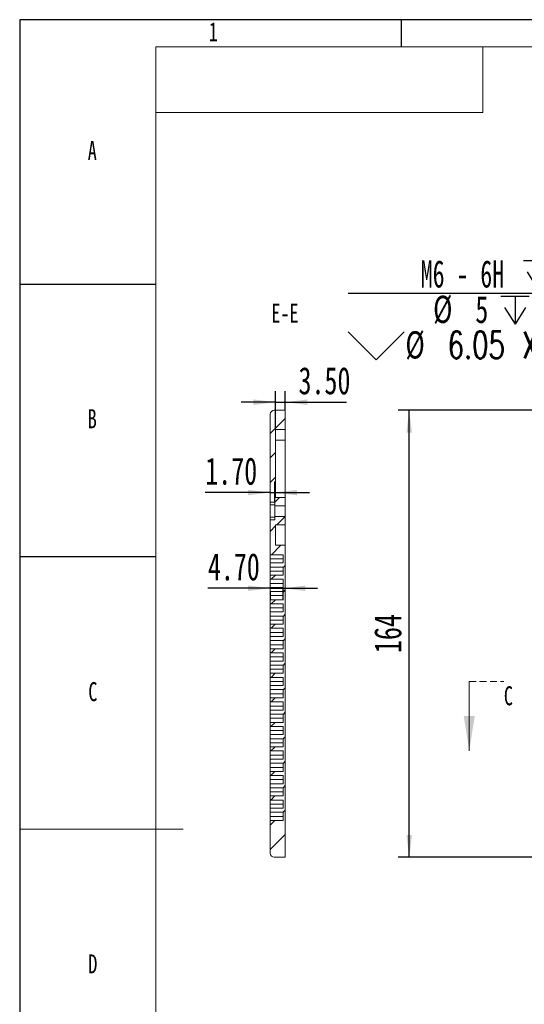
# Model space of a CAD drawing. Header units: millimetres. Extents: x -8 to 916, y -4 to 297.
# Tile 2 of 5: x 0 to 93, y 116 to 297. Entities that reach past the tile are written whole.
import ezdxf

# ---------------------------------------------------------------- set-up
doc = ezdxf.new("R2010")
doc.units = ezdxf.units.MM
doc.linetypes.add('HIDDEN', pattern=[1.905, 1.27, -0.635])
for name, color, linetype in [('10', 7, 'Continuous'), ('5', 7, 'Continuous'), ('9', 7, 'Continuous')]:
    doc.layers.add(name, color=color, linetype=linetype)
doc.styles.add('SLDTEXTSTYLE0', font='TXT', dxfattribs={"width": 0.7, "bigfont": 'bigfont'})
doc.styles.add('SLDTEXTSTYLE1', font='TXT', dxfattribs={"width": 0.7})
doc.styles.add('SLDTEXTSTYLE4', font='TXT', dxfattribs={"width": 0.642857})
doc.dimstyles.new('SLDDIMSTYLE0', dxfattribs={"dimtxt": 5, "dimasz": 4.08, "dimexe": 0, "dimexo": 0.0625, "dimgap": 1.25, "dimtad": 2, "dimlfac": 2, "dimrnd": 1e-09, "dimzin": 12, "dimdsep": 46, "dimtxsty": 'SLDTEXTSTYLE1', "dimsah": 1, "dimcen": 0.09, "dimadec": 0, "dimazin": 3, "dimtfac": 1, "dimtofl": 0, "dimtmove": 0, "dimatfit": 3, "dimfxl": 0, "dimfrac": 2, "dimtolj": 1, "dimtzin": 12, "dimarcsym": 0})
doc.dimstyles.new('SLDDIMSTYLE2', dxfattribs={"dimtxt": 5, "dimasz": 4.08, "dimexe": 0, "dimexo": 0.0625, "dimgap": 1.25, "dimtad": 0, "dimtih": 1, "dimtoh": 1, "dimdec": 6, "dimlfac": 2, "dimrnd": 1e-09, "dimzin": 12, "dimdsep": 46, "dimtxsty": 'SLDTEXTSTYLE1', "dimblk1": 'NONE', "dimsah": 1, "dimcen": 0, "dimadec": 0, "dimazin": 3, "dimtfac": 1, "dimtmove": 0, "dimatfit": 3, "dimldrblk": 'NONE', "dimfxl": 0, "dimfrac": 2, "dimtolj": 1, "dimtzin": 12, "dimarcsym": 0})
doc.dimstyles.new('SLDDIMSTYLE6', dxfattribs={"dimtxt": 5, "dimasz": 4.08, "dimexe": 0, "dimexo": 0.0625, "dimgap": 1.25, "dimtad": 2, "dimlfac": 2, "dimrnd": 1e-09, "dimzin": 4, "dimdsep": 46, "dimtxsty": 'SLDTEXTSTYLE1', "dimsah": 1, "dimcen": 0.09, "dimadec": 0, "dimazin": 1, "dimtfac": 1, "dimtmove": 0, "dimatfit": 0, "dimfxl": 0, "dimfrac": 2, "dimtolj": 1, "dimtzin": 12, "dimarcsym": 0})

# ---------------------------------------------------------------- blocks, each defined once
blk = doc.blocks.new('SW_SYMBOL_HOLE_DEPTH')
at = {"layer": '10', "color": 0}
for p, q in [((0, 875), (800, 875)), ((400, 875), (400, 75)), ((100, 555), (400, 75)), ((700, 555), (400, 75))]:
    blk.add_line(p, q, dxfattribs=at)
blk = doc.blocks.new('SW_SYMBOL_HOLE_SINK')
at = {"layer": '10', "color": 0}
for p, q in [((0, 875), (800, 75)), ((800, 75), (1600, 875))]:
    blk.add_line(p, q, dxfattribs=at)
blk = doc.blocks.new('_D_2')
at = {"layer": '10'}
for p, q in [((117.64, 246.76), (60.27, 246.76)), ((130.09, 200.31), (117.64, 246.76)), ((130.88, 197.39), (130.09, 200.31))]:
    blk.add_line(p, q, dxfattribs=at)
blk.add_solid([(130.09, 200.31), (129.53, 204.38), (128.55, 204.12)], dxfattribs=at)
at = {"layer": '10', "xscale": 0.006445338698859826, "yscale": 0.006445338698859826, "zscale": 0.006445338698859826}
for name, p in [('SW_SYMBOL_HOLE_DEPTH', (92.46, 247.17)), ('SW_SYMBOL_HOLE_DEPTH', (88.32, 240.65)), ('SW_SYMBOL_HOLE_SINK', (60.27, 234.13))]:
    blk.add_blockref(name, p, dxfattribs=at)
at = {"layer": '10', "char_height": 5, "attachment_point": 1}
for s, insert, style in [('M6 - 6H', (73.6, 252.87), 'SLDTEXTSTYLE4'), ('12', (99.9, 252.87), 'SLDTEXTSTYLE1'), ('%%c', (75.87, 246.37), 'SLDTEXTSTYLE1'), ('5', (83.62, 246.35), 'SLDTEXTSTYLE1'), ('17', (95.76, 246.35), 'SLDTEXTSTYLE1'), ('6.05 X 90\\M+1818B, \\M+18BDF\\M+1925B', (78.54, 239.83), 'SLDTEXTSTYLE0'), ('%%c', (70.79, 239.85), 'SLDTEXTSTYLE1')]:
    blk.add_mtext(s, dxfattribs=dict(at, insert=insert, style=style))
blk = doc.blocks.new('_NONE')
blk = doc.blocks.new('_D_8')
at = {"layer": '10'}
for p, q in [((95.8, 225.35), (69.48, 225.35)), ((71.48, 143.35), (71.48, 225.35)), ((95.8, 143.35), (69.48, 143.35))]:
    blk.add_line(p, q, dxfattribs=at)
for points in [[(71.48, 225.35), (70.98, 221.27), (71.99, 221.27)], [(71.48, 143.35), (71.99, 147.43), (70.98, 147.43)]]:
    blk.add_solid(points, dxfattribs=at)
at = {"layer": '10', "insert": (65.04, 180.82), "char_height": 5, "attachment_point": 1, "rotation": 90, "style": 'SLDTEXTSTYLE1'}
blk.add_mtext('164', dxfattribs=at)
blk = doc.blocks.new('_D_17')
at = {"layer": '10'}
for p, q in [((45.97, 192.7), (34.54, 192.7)), ((45.97, 192.7), (48.32, 192.7)), ((45.97, 192.1), (45.97, 190.7)), ((48.32, 192.85), (48.32, 190.7)), ((48.32, 192.7), (54.67, 192.7))]:
    blk.add_line(p, q, dxfattribs=at)
for points in [[(45.97, 192.7), (41.89, 193.2), (41.89, 192.19)], [(48.32, 192.7), (52.4, 192.19), (52.4, 193.2)]]:
    blk.add_solid(points, dxfattribs=at)
at = {"layer": '10', "insert": (34.54, 199.14), "char_height": 5, "attachment_point": 1, "style": 'SLDTEXTSTYLE1'}
blk.add_mtext('4.70', dxfattribs=at)
blk = doc.blocks.new('_D_18')
at = {"layer": '10'}
for p, q in [((46.82, 208.47), (46.82, 212.26)), ((45.97, 210.26), (34.06, 210.26)), ((45.97, 210.26), (46.82, 210.26)), ((46.82, 210.26), (53.17, 210.26))]:
    blk.add_line(p, q, dxfattribs=at)
for points in [[(45.97, 210.26), (41.89, 210.76), (41.89, 209.75)], [(46.82, 210.26), (50.9, 209.75), (50.9, 210.76)]]:
    blk.add_solid(points, dxfattribs=at)
at = {"layer": '10', "insert": (34.06, 216.7), "char_height": 5, "attachment_point": 1, "style": 'SLDTEXTSTYLE1'}
blk.add_mtext('1.70', dxfattribs=at)
blk = doc.blocks.new('_D_19')
at = {"layer": '10'}
for p, q in [((46.97, 221.85), (46.97, 228.83)), ((48.72, 225.35), (48.72, 228.83)), ((46.97, 226.83), (40.62, 226.83)), ((46.97, 226.83), (48.72, 226.83)), ((48.72, 226.83), (59.95, 226.83))]:
    blk.add_line(p, q, dxfattribs=at)
for points in [[(46.97, 226.83), (42.89, 227.34), (42.89, 226.32)], [(48.72, 226.83), (52.8, 226.32), (52.8, 227.34)]]:
    blk.add_solid(points, dxfattribs=at)
at = {"layer": '10', "insert": (51.17, 233.28), "char_height": 5, "attachment_point": 1, "style": 'SLDTEXTSTYLE1'}
blk.add_mtext('3.50', dxfattribs=at)

msp = doc.modelspace()

# ---------------------------------------------------------------- hatches: boundary and pattern name
at = {"linetype": 'Continuous', "lineweight": 0}
h = msp.add_hatch(dxfattribs=at)
h.set_pattern_fill('ANSI31', angle=3e-322, style=0)
edge = h.paths.add_edge_path(flags=0)
edge.add_line((48.72480052, 207.84884508), (48.72480052, 209.34884508))
edge.add_line((48.72480052, 209.34884508), (46.97480052, 209.34884508))
edge.add_line((46.97480052, 209.34884508), (46.97480052, 221.84884508))
edge.add_line((46.97480052, 221.84884508), (48.72480052, 221.84884508))
edge.add_line((48.72480052, 221.84884508), (48.72480052, 225.34884508))
edge.add_line((48.72480052, 225.34884508), (46.72480052, 225.34884508))
edge.add_arc((46.72480052, 224.59884508), 0.75, 90, 180)
edge.add_line((45.97480052, 224.59884508), (45.97480052, 208.47384508))
edge.add_line((45.97480052, 208.47384508), (46.82480052, 208.47384508))
edge.add_line((46.82480052, 208.47384508), (46.82480052, 207.84884508))
edge.add_line((46.82480052, 207.84884508), (48.72480052, 207.84884508))
h = msp.add_hatch(dxfattribs=at)
h.set_pattern_fill('ANSI31', angle=3e-322, style=0)
edge = h.paths.add_edge_path(flags=0)
edge.add_line((45.97480052, 177.09884508), (45.97480052, 176.34884508))
edge.add_line((45.97480052, 176.34884508), (48.32480052, 176.34884508))
edge.add_line((48.32480052, 176.34884508), (48.32480052, 174.84884508))
edge.add_line((48.32480052, 174.84884508), (45.97480052, 174.84884508))
edge.add_line((45.97480052, 174.84884508), (45.97480052, 174.09884508))
edge.add_line((45.97480052, 174.09884508), (48.32480052, 174.09884508))
edge.add_line((48.32480052, 174.09884508), (48.32480052, 172.59884508))
edge.add_line((48.32480052, 172.59884508), (45.97480052, 172.59884508))
edge.add_line((45.97480052, 172.59884508), (45.97480052, 171.84884508))
edge.add_line((45.97480052, 171.84884508), (48.32480052, 171.84884508))
edge.add_line((48.32480052, 171.84884508), (48.32480052, 170.34884508))
edge.add_line((48.32480052, 170.34884508), (45.97480052, 170.34884508))
edge.add_line((45.97480052, 170.34884508), (45.97480052, 169.59884508))
edge.add_line((45.97480052, 169.59884508), (48.32480052, 169.59884508))
edge.add_line((48.32480052, 169.59884508), (48.32480052, 168.09884508))
edge.add_line((48.32480052, 168.09884508), (45.97480052, 168.09884508))
edge.add_line((45.97480052, 168.09884508), (45.97480052, 167.34884508))
edge.add_line((45.97480052, 167.34884508), (48.32480052, 167.34884508))
edge.add_line((48.32480052, 167.34884508), (48.32480052, 165.84884508))
edge.add_line((48.32480052, 165.84884508), (45.97480052, 165.84884508))
edge.add_line((45.97480052, 165.84884508), (45.97480052, 165.09884508))
edge.add_line((45.97480052, 165.09884508), (48.32480052, 165.09884508))
edge.add_line((48.32480052, 165.09884508), (48.32480052, 163.59884508))
edge.add_line((48.32480052, 163.59884508), (45.97480052, 163.59884508))
edge.add_line((45.97480052, 163.59884508), (45.97480052, 162.84884508))
edge.add_line((45.97480052, 162.84884508), (48.32480052, 162.84884508))
edge.add_line((48.32480052, 162.84884508), (48.32480052, 161.34884508))
edge.add_line((48.32480052, 161.34884508), (45.97480052, 161.34884508))
edge.add_line((45.97480052, 161.34884508), (45.97480052, 160.59884508))
edge.add_line((45.97480052, 160.59884508), (48.32480052, 160.59884508))
edge.add_line((48.32480052, 160.59884508), (48.32480052, 159.09884508))
edge.add_line((48.32480052, 159.09884508), (45.97480052, 159.09884508))
edge.add_line((45.97480052, 159.09884508), (45.97480052, 158.34884508))
edge.add_line((45.97480052, 158.34884508), (48.32480052, 158.34884508))
edge.add_line((48.32480052, 158.34884508), (48.32480052, 156.84884508))
edge.add_line((48.32480052, 156.84884508), (45.97480052, 156.84884508))
edge.add_line((45.97480052, 156.84884508), (45.97480052, 156.09884508))
edge.add_line((45.97480052, 156.09884508), (48.32480052, 156.09884508))
edge.add_line((48.32480052, 156.09884508), (48.32480052, 154.59884508))
edge.add_line((48.32480052, 154.59884508), (45.97480052, 154.59884508))
edge.add_line((45.97480052, 154.59884508), (45.97480052, 153.84884508))
edge.add_line((45.97480052, 153.84884508), (48.32480052, 153.84884508))
edge.add_line((48.32480052, 153.84884508), (48.32480052, 152.34884508))
edge.add_line((48.32480052, 152.34884508), (45.97480052, 152.34884508))
edge.add_line((45.97480052, 152.34884508), (45.97480052, 151.59884508))
edge.add_line((45.97480052, 151.59884508), (48.32480052, 151.59884508))
edge.add_line((48.32480052, 151.59884508), (48.32480052, 150.09884508))
edge.add_line((48.32480052, 150.09884508), (45.97480052, 150.09884508))
edge.add_line((45.97480052, 150.09884508), (45.97480052, 144.09884508))
edge.add_arc((46.72480052, 144.09884508), 0.75, 180, 270)
edge.add_line((46.72480052, 143.34884508), (48.72480052, 143.34884508))
edge.add_line((48.72480052, 143.34884508), (48.72480052, 200.59884508))
edge.add_line((48.72480052, 200.59884508), (46.97480052, 200.59884508))
edge.add_line((46.97480052, 200.59884508), (46.97480052, 204.34884508))
edge.add_line((46.97480052, 204.34884508), (48.72480052, 204.34884508))
edge.add_line((48.72480052, 204.34884508), (48.72480052, 205.84884508))
edge.add_line((48.72480052, 205.84884508), (46.82480052, 205.84884508))
edge.add_line((46.82480052, 205.84884508), (46.82480052, 205.22384508))
edge.add_line((46.82480052, 205.22384508), (45.97480052, 205.22384508))
edge.add_line((45.97480052, 205.22384508), (45.97480052, 198.84884508))
edge.add_line((45.97480052, 198.84884508), (48.32480052, 198.84884508))
edge.add_line((48.32480052, 198.84884508), (48.32480052, 197.34884508))
edge.add_line((48.32480052, 197.34884508), (45.97480052, 197.34884508))
edge.add_line((45.97480052, 197.34884508), (45.97480052, 196.59884508))
edge.add_line((45.97480052, 196.59884508), (48.32480052, 196.59884508))
edge.add_line((48.32480052, 196.59884508), (48.32480052, 195.09884508))
edge.add_line((48.32480052, 195.09884508), (45.97480052, 195.09884508))
edge.add_line((45.97480052, 195.09884508), (45.97480052, 194.34884508))
edge.add_line((45.97480052, 194.34884508), (48.32480052, 194.34884508))
edge.add_line((48.32480052, 194.34884508), (48.32480052, 192.84884508))
edge.add_line((48.32480052, 192.84884508), (45.97480052, 192.84884508))
edge.add_line((45.97480052, 192.84884508), (45.97480052, 192.09884508))
edge.add_line((45.97480052, 192.09884508), (48.32480052, 192.09884508))
edge.add_line((48.32480052, 192.09884508), (48.32480052, 190.59884508))
edge.add_line((48.32480052, 190.59884508), (45.97480052, 190.59884508))
edge.add_line((45.97480052, 190.59884508), (45.97480052, 189.84884508))
edge.add_line((45.97480052, 189.84884508), (48.32480052, 189.84884508))
edge.add_line((48.32480052, 189.84884508), (48.32480052, 188.34884508))
edge.add_line((48.32480052, 188.34884508), (45.97480052, 188.34884508))
edge.add_line((45.97480052, 188.34884508), (45.97480052, 187.59884508))
edge.add_line((45.97480052, 187.59884508), (48.32480052, 187.59884508))
edge.add_line((48.32480052, 187.59884508), (48.32480052, 186.09884508))
edge.add_line((48.32480052, 186.09884508), (45.97480052, 186.09884508))
edge.add_line((45.97480052, 186.09884508), (45.97480052, 185.34884508))
edge.add_line((45.97480052, 185.34884508), (48.32480052, 185.34884508))
edge.add_line((48.32480052, 185.34884508), (48.32480052, 183.84884508))
edge.add_line((48.32480052, 183.84884508), (45.97480052, 183.84884508))
edge.add_line((45.97480052, 183.84884508), (45.97480052, 183.09884508))
edge.add_line((45.97480052, 183.09884508), (48.32480052, 183.09884508))
edge.add_line((48.32480052, 183.09884508), (48.32480052, 181.59884508))
edge.add_line((48.32480052, 181.59884508), (45.97480052, 181.59884508))
edge.add_line((45.97480052, 181.59884508), (45.97480052, 180.84884508))
edge.add_line((45.97480052, 180.84884508), (48.32480052, 180.84884508))
edge.add_line((48.32480052, 180.84884508), (48.32480052, 179.34884508))
edge.add_line((48.32480052, 179.34884508), (45.97480052, 179.34884508))
edge.add_line((45.97480052, 179.34884508), (45.97480052, 178.59884508))
edge.add_line((45.97480052, 178.59884508), (48.32480052, 178.59884508))
edge.add_line((48.32480052, 178.59884508), (48.32480052, 177.09884508))
edge.add_line((48.32480052, 177.09884508), (45.97480052, 177.09884508))

# ---------------------------------------------------------------- linework, layer by layer
at = {"color": 7, "linetype": 'Continuous', "lineweight": 15}
for p, q in [((45.97480047, 208.47384651), (45.97480047, 224.59884752)), ((48.72480057, 225.34884532), (46.7248005, 225.34884532)), ((48.72480057, 225.34884532), (48.72480057, 221.84884568)), ((46.97480052, 221.84884568), (48.72480057, 221.84884568)), ((46.97480052, 209.34884269), (46.97480052, 221.84884568)), ((48.72480057, 221.84884568), (48.72480057, 219.84884162)), ((48.72480057, 219.84884162), (46.97480052, 219.84884162)), ((48.72480057, 219.84884162), (48.72480057, 209.34884269)), ((45.97480047, 208.47384651), (46.82480051, 208.47384651)), ((45.97480047, 207.9738455), (45.97480047, 208.47384651)), ((46.82480051, 207.9738455), (45.97480047, 207.9738455)), ((45.97480047, 207.9738455), (45.97480047, 205.72384466)), ((46.82480051, 208.47384651), (46.82480051, 207.84884711)), ((46.82480051, 207.84884711), (48.72480057, 207.84884711)), ((46.82480051, 207.84884711), (46.82480051, 205.84884678)), ((48.72480057, 209.34884269), (46.97480052, 209.34884269)), ((48.72480057, 209.34884269), (48.72480057, 207.84884711)), ((48.72480057, 207.84884711), (48.72480057, 205.84884678)), ((45.97480047, 205.72384466), (46.82480051, 205.72384466)), ((45.97480047, 205.22384365), (45.97480047, 205.72384466)), ((45.97480047, 198.84884377), (45.97480047, 205.22384365)), ((46.82480051, 205.22384365), (45.97480047, 205.22384365)), ((48.72480057, 205.84884678), (46.82480051, 205.84884678)), ((46.82480051, 205.84884678), (46.82480051, 205.22384365)), ((46.97480052, 200.59884359), (46.97480052, 204.34884374)), ((46.97480052, 204.34884374), (48.72480057, 204.34884374)), ((48.72480057, 205.84884678), (48.72480057, 204.34884374)), ((48.72480057, 204.34884374), (48.72480057, 200.59884359)), ((48.72480057, 200.59884359), (46.97480052, 200.59884359)), ((48.72480057, 200.59884359), (48.72480057, 143.34884503)), ((48.32480055, 198.84884377), (45.97480047, 198.84884377)), ((45.97480047, 198.09884597), (45.97480047, 198.84884377)), ((48.32480055, 198.84884377), (48.32480055, 197.34884445)), ((45.97480047, 198.09884597), (48.32480055, 198.09884597)), ((45.97480047, 197.34884445), (45.97480047, 198.09884597)), ((45.97480047, 196.59884666), (45.97480047, 197.34884445)), ((45.97480047, 197.34884445), (48.32480055, 197.34884445)), ((48.32480055, 196.59884666), (45.97480047, 196.59884666)), ((45.97480047, 195.84884514), (45.97480047, 196.59884666)), ((45.97480047, 195.84884514), (48.32480055, 195.84884514)), ((45.97480047, 195.09884362), (45.97480047, 195.84884514)), ((45.97480047, 194.34884582), (45.97480047, 195.09884362)), ((45.97480047, 195.09884362), (48.32480055, 195.09884362)), ((48.32480055, 196.59884666), (48.32480055, 195.09884362)), ((48.32480055, 194.34884582), (45.97480047, 194.34884582)), ((45.97480047, 193.5988443), (45.97480047, 194.34884582)), ((45.97480047, 193.5988443), (48.32480055, 193.5988443)), ((45.97480047, 192.84884651), (45.97480047, 193.5988443)), ((48.32480055, 192.84884651), (48.32480055, 194.34884582)), ((45.97480047, 192.09884499), (45.97480047, 192.84884651)), ((45.97480047, 192.84884651), (48.32480055, 192.84884651)), ((48.32480055, 192.09884499), (45.97480047, 192.09884499)), ((45.97480047, 191.34884347), (45.97480047, 192.09884499)), ((48.32480055, 192.09884499), (48.32480055, 190.59884568)), ((45.97480047, 191.34884347), (48.32480055, 191.34884347)), ((45.97480047, 190.59884568), (45.97480047, 191.34884347)), ((45.97480047, 189.84884416), (45.97480047, 190.59884568)), ((45.97480047, 190.59884568), (48.32480055, 190.59884568)), ((48.32480055, 189.84884416), (45.97480047, 189.84884416)), ((45.97480047, 189.09884636), (45.97480047, 189.84884416)), ((48.32480055, 189.84884416), (48.32480055, 188.34884484)), ((45.97480047, 189.09884636), (48.32480055, 189.09884636)), ((45.97480047, 188.34884484), (45.97480047, 189.09884636)), ((45.97480047, 187.59884332), (45.97480047, 188.34884484)), ((45.97480047, 188.34884484), (48.32480055, 188.34884484)), ((48.32480055, 187.59884332), (45.97480047, 187.59884332)), ((45.97480047, 186.84884553), (45.97480047, 187.59884332)), ((45.97480047, 186.84884553), (48.32480055, 186.84884553)), ((45.97480047, 186.09884401), (45.97480047, 186.84884553)), ((45.97480047, 185.34884621), (45.97480047, 186.09884401)), ((45.97480047, 186.09884401), (48.32480055, 186.09884401)), ((48.32480055, 187.59884332), (48.32480055, 186.09884401)), ((48.32480055, 185.34884621), (45.97480047, 185.34884621)), ((45.97480047, 184.59884469), (45.97480047, 185.34884621)), ((45.97480047, 184.59884469), (48.32480055, 184.59884469)), ((45.97480047, 183.8488469), (45.97480047, 184.59884469)), ((48.32480055, 185.34884621), (48.32480055, 183.8488469)), ((45.97480047, 183.09884538), (45.97480047, 183.8488469)), ((45.97480047, 183.8488469), (48.32480055, 183.8488469)), ((48.32480055, 183.09884538), (45.97480047, 183.09884538)), ((45.97480047, 182.34884386), (45.97480047, 183.09884538)), ((48.32480055, 183.09884538), (48.32480055, 181.59884606)), ((45.97480047, 182.34884386), (48.32480055, 182.34884386)), ((45.97480047, 181.59884606), (45.97480047, 182.34884386)), ((45.97480047, 180.84884454), (45.97480047, 181.59884606)), ((45.97480047, 181.59884606), (48.32480055, 181.59884606)), ((48.32480055, 180.84884454), (45.97480047, 180.84884454)), ((45.97480047, 180.09884675), (45.97480047, 180.84884454)), ((48.32480055, 180.84884454), (48.32480055, 179.34884523)), ((45.97480047, 180.09884675), (48.32480055, 180.09884675)), ((45.97480047, 179.34884523), (45.97480047, 180.09884675)), ((45.97480047, 178.59884371), (45.97480047, 179.34884523)), ((45.97480047, 179.34884523), (48.32480055, 179.34884523)), ((48.32480055, 178.59884371), (45.97480047, 178.59884371)), ((45.97480047, 177.84884591), (45.97480047, 178.59884371)), ((45.97480047, 177.84884591), (48.32480055, 177.84884591)), ((45.97480047, 177.09884439), (45.97480047, 177.84884591)), ((45.97480047, 176.3488466), (45.97480047, 177.09884439)), ((45.97480047, 177.09884439), (48.32480055, 177.09884439)), ((48.32480055, 178.59884371), (48.32480055, 177.09884439)), ((48.32480055, 176.3488466), (45.97480047, 176.3488466)), ((45.97480047, 175.59884508), (45.97480047, 176.3488466)), ((45.97480047, 175.59884508), (48.32480055, 175.59884508)), ((45.97480047, 174.84884542), (45.97480047, 175.59884508)), ((48.32480055, 176.3488466), (48.32480055, 174.84884542)), ((45.97480047, 174.09884576), (45.97480047, 174.84884542)), ((45.97480047, 174.84884542), (48.32480055, 174.84884542)), ((48.32480055, 174.09884576), (45.97480047, 174.09884576)), ((45.97480047, 173.34884424), (45.97480047, 174.09884576)), ((48.32480055, 174.09884576), (48.32480055, 172.59884459)), ((45.97480047, 173.34884424), (48.32480055, 173.34884424)), ((45.97480047, 172.59884459), (45.97480047, 173.34884424)), ((45.97480047, 171.84884493), (45.97480047, 172.59884459)), ((45.97480047, 172.59884459), (48.32480055, 172.59884459)), ((48.32480055, 171.84884493), (45.97480047, 171.84884493)), ((45.97480047, 171.09884527), (45.97480047, 171.84884493)), ((48.32480055, 171.84884493), (48.32480055, 170.34884562)), ((45.97480047, 171.09884527), (48.32480055, 171.09884527)), ((45.97480047, 170.34884562), (45.97480047, 171.09884527)), ((45.97480047, 169.59884596), (45.97480047, 170.34884562)), ((45.97480047, 170.34884562), (48.32480055, 170.34884562)), ((48.32480055, 169.59884596), (45.97480047, 169.59884596)), ((45.97480047, 168.84884444), (45.97480047, 169.59884596)), ((45.97480047, 168.84884444), (48.32480055, 168.84884444)), ((45.97480047, 168.09884478), (45.97480047, 168.84884444)), ((45.97480047, 167.34884512), (45.97480047, 168.09884478)), ((45.97480047, 168.09884478), (48.32480055, 168.09884478)), ((48.32480055, 169.59884596), (48.32480055, 168.09884478)), ((48.32480055, 167.34884512), (45.97480047, 167.34884512)), ((45.97480047, 166.59884547), (45.97480047, 167.34884512)), ((45.97480047, 166.59884547), (48.32480055, 166.59884547)), ((45.97480047, 165.84884581), (45.97480047, 166.59884547)), ((48.32480055, 167.34884512), (48.32480055, 165.84884581)), ((45.97480047, 165.09884429), (45.97480047, 165.84884581)), ((45.97480047, 165.84884581), (48.32480055, 165.84884581)), ((48.32480055, 165.09884429), (45.97480047, 165.09884429)), ((45.97480047, 164.34884463), (45.97480047, 165.09884429)), ((48.32480055, 165.09884429), (48.32480055, 163.59884497)), ((45.97480047, 164.34884463), (48.32480055, 164.34884463)), ((45.97480047, 163.59884497), (45.97480047, 164.34884463)), ((45.97480047, 162.84884532), (45.97480047, 163.59884497)), ((45.97480047, 163.59884497), (48.32480055, 163.59884497)), ((48.32480055, 162.84884532), (45.97480047, 162.84884532)), ((45.97480047, 162.09884566), (45.97480047, 162.84884532)), ((48.32480055, 162.84884532), (48.32480055, 161.348846)), ((45.97480047, 162.09884566), (48.32480055, 162.09884566)), ((45.97480047, 161.348846), (45.97480047, 162.09884566)), ((45.97480047, 160.59884448), (45.97480047, 161.348846)), ((45.97480047, 161.348846), (48.32480055, 161.348846)), ((48.32480055, 160.59884448), (45.97480047, 160.59884448)), ((45.97480047, 159.84884483), (45.97480047, 160.59884448)), ((45.97480047, 159.84884483), (48.32480055, 159.84884483)), ((45.97480047, 159.09884517), (45.97480047, 159.84884483)), ((45.97480047, 158.34884551), (45.97480047, 159.09884517)), ((45.97480047, 159.09884517), (48.32480055, 159.09884517)), ((48.32480055, 160.59884448), (48.32480055, 159.09884517)), ((48.32480055, 158.34884551), (45.97480047, 158.34884551)), ((45.97480047, 157.59884492), (45.97480047, 158.34884551)), ((45.97480047, 157.59884492), (48.32480055, 157.59884492)), ((45.97480047, 156.84884527), (45.97480047, 157.59884492)), ((48.32480055, 158.34884551), (48.32480055, 156.84884527)), ((45.97480047, 156.09884468), (45.97480047, 156.84884527)), ((45.97480047, 156.84884527), (48.32480055, 156.84884527)), ((48.32480055, 156.09884468), (45.97480047, 156.09884468)), ((45.97480047, 155.34884502), (45.97480047, 156.09884468)), ((45.97480047, 155.34884502), (48.32480055, 155.34884502)), ((45.97480047, 154.59884536), (45.97480047, 155.34884502)), ((48.32480055, 156.09884468), (48.32480055, 154.59884536)), ((45.97480047, 153.84884477), (45.97480047, 154.59884536)), ((45.97480047, 154.59884536), (48.32480055, 154.59884536)), ((48.32480055, 153.84884477), (45.97480047, 153.84884477)), ((45.97480047, 153.09884512), (45.97480047, 153.84884477)), ((48.32480055, 153.84884477), (48.32480055, 152.34884546)), ((45.97480047, 153.09884512), (48.32480055, 153.09884512)), ((45.97480047, 152.34884546), (45.97480047, 153.09884512)), ((45.97480047, 151.59884487), (45.97480047, 152.34884546)), ((45.97480047, 152.34884546), (48.32480055, 152.34884546)), ((48.32480055, 151.59884487), (45.97480047, 151.59884487)), ((45.97480047, 150.84884521), (45.97480047, 151.59884487)), ((45.97480047, 150.84884521), (48.32480055, 150.84884521)), ((45.97480047, 150.09884509), (45.97480047, 150.84884521)), ((45.97480047, 144.09884507), (45.97480047, 150.09884509)), ((45.97480047, 150.09884509), (48.32480055, 150.09884509)), ((48.32480055, 151.59884487), (48.32480055, 150.09884509)), ((46.7248005, 143.34884503), (48.72480057, 143.34884503))]:
    msp.add_line(p, q, dxfattribs=at)
at = {"color": 7, "linetype": 'HIDDEN', "lineweight": 0}
msp.add_line((82.50038287, 175.59884508), (88.85038287, 175.59884508), dxfattribs=at)
at = {"color": 7, "linetype": 'Continuous', "lineweight": 0}
msp.add_line((82.50038287, 175.59884508), (82.50038287, 162.89884508), dxfattribs=at)
at = {"color": 7, "linetype": 'Continuous', "lineweight": 15}
for centre, start, end in [((46.72480052, 224.59884508), 90, 180), ((46.72480052, 144.09884508), 180, 270)]:
    msp.add_arc(centre, 0.75, start, end, dxfattribs=at)
at = {"color": 7, "linetype": 'Continuous', "lineweight": 0}
msp.add_solid([(82.50038287, 162.89884508), (83.51638287, 169.24884508), (81.48438287, 169.24884508)], dxfattribs=at)
at = {"layer": '5'}
for p, q in [((70, 297), (70, 292)), ((0, 248.5), (25, 248.5)), ((0, 198.5), (25, 198.5))]:
    msp.add_line(p, q, dxfattribs=at)
at = {"layer": '5', "color": 7, "lineweight": 15}
for p, q in [((415, 292), (25, 292)), ((25, 292), (25, 5)), ((85, 280), (85, 292)), ((25, 280), (85, 280))]:
    msp.add_line(p, q, dxfattribs=at)
at = {"layer": '5', "lineweight": 15}
msp.add_line((0, 148.5), (30, 148.5), dxfattribs=at)
at = {"layer": '9', "color": 7}
for p, q in [((420, 297), (0, 297)), ((0, 297), (0, 0))]:
    msp.add_line(p, q, dxfattribs=at)

# ---------------------------------------------------------------- texts
at = {"color": 7, "linetype": 'Continuous', "insert": (88.85038287, 174.73170381), "char_height": 3.5, "attachment_point": 1, "style": 'SLDTEXTSTYLE1'}
msp.add_mtext('C', dxfattribs=at)
at = {"layer": '10', "char_height": 3.5, "attachment_point": 2, "style": 'SLDTEXTSTYLE1'}
for s, insert in [('1', (35.54444444, 296.54267083)), ('A', (13.32031252, 274.73642786)), ('E-E', (48.67202286, 244.93558236)), ('B', (13.32031252, 225.54267083)), ('C', (13.42725694, 175.48642786)), ('D', (13.42968752, 125.54267083))]:
    msp.add_mtext(s, dxfattribs=dict(at, insert=insert))

# ---------------------------------------------------------------- dimensions: what is measured, and where the dimension line sits
at = {"layer": '10'}
dim = msp.add_diameter_dim_2p(p1=(130.87608564, 197.38789123), p2=(130.0930911, 200.30979892), text=' M6 - 6H {\\fGDT;x} 12\\P%%c 5 {\\fGDT;x} 17\\P{\\fGDT;w}%%c 6.05 X 90°, 近端', dimstyle='SLDDIMSTYLE2', override={"dimpost": '<>'}, dxfattribs=at)
dim.commit()
dim.dimension.update_dxf_attribs({"geometry": '_D_2', "text_midpoint": (88.16441336, 243.16688907), "dimtype": 163})
for base, p1, p2, picture, middle in [((48.72480052, 226.8317991), (46.97480052, 221.84884508), (48.72480052, 225.34884508), '_D_19', (55.55989419, 226.8317991)), ((46.82480052, 210.25646659), (45.97480052, 208.47384508), (46.82480052, 208.47384508), '_D_18', (38.43961924, 210.25646659)), ((48.32480052, 192.69560489), (45.97480052, 192.84884508), (48.32480052, 192.84884508), '_D_17', (38.92622163, 192.69560489))]:
    dim = msp.add_linear_dim(base=base, p1=p1, p2=p2, dimstyle='SLDDIMSTYLE6', dxfattribs=at)
    dim.commit()
    dim.dimension.update_dxf_attribs({"geometry": picture, "text_midpoint": middle, "dimtype": 160})
dim = msp.add_linear_dim(base=(71.48458837, 225.34884508), p1=(95.79524854, 143.34884508), p2=(95.79524854, 225.34884508), angle=90, dimstyle='SLDDIMSTYLE0', dxfattribs=at)
dim.commit()
dim.dimension.update_dxf_attribs({"geometry": '_D_8', "text_midpoint": (71.48458837, 184.11190997), "dimtype": 160})

doc.saveas('drawing.dxf')
